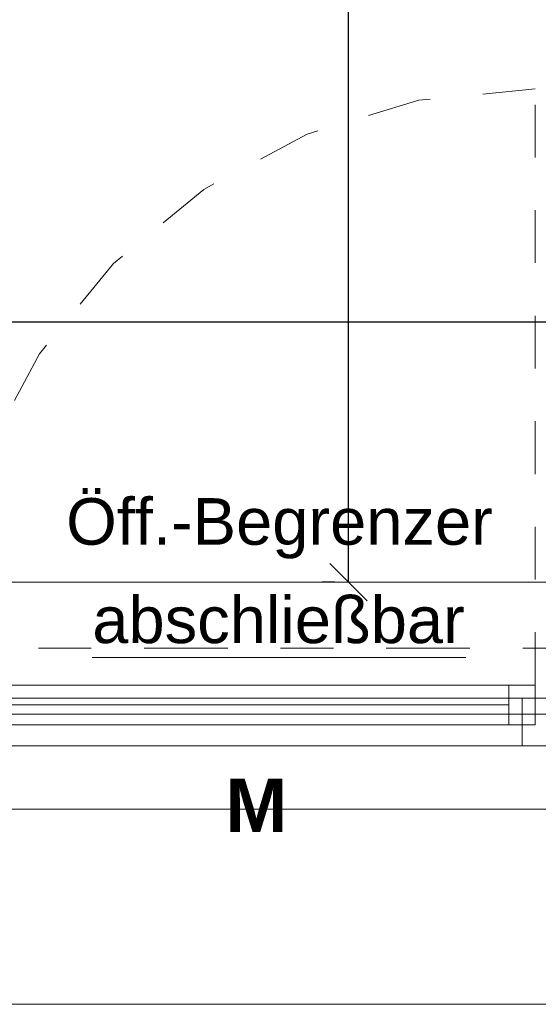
# Model space of a CAD drawing. Header units: metres. Extents: x -45.2 to 14.3, y -31.8 to 10.2.
# Tile 7 of 148: x -37.6 to -36.6, y -22.3 to -20.4. Entities that reach past the tile are written whole.
import ezdxf

# ---------------------------------------------------------------- set-up
doc = ezdxf.new("R2010")
doc.units = ezdxf.units.M
doc.header["$LTSCALE"] = 0.05
for name, pattern in [('Achsen 01', [5.291531, 3.175, -1.058062, 0.352704, -0.705764]), ('gestrichelt - 01', [2, 1, -1]), ('ISO-07 Punktiert', [0.889, 0.127, -0.762]), ('VW-01 Strichlinie kurz', [2, 1, -1])]:
    doc.linetypes.add(name, pattern=pattern)
doc.layers.get('0').update_dxf_attribs({"lineweight": 25})
for name, color, linetype, lineweight, true_color in [('013_Beton und Stahlbetonarbeiten-000 Brüstung', 7, 'Continuous', 9, 0xa6a6a6), ('014_Fassadenarbeiten-000 Aufsicht Betonfertigteile', 7, 'Continuous', 9, 0xc0c0c0), ('032_Metallarbeiten-abschließbar', 7, 'Continuous', 13, 0x444444), ('032_Metallarbeiten-Fenster', 7, 'Continuous', 13, 0x444444), ('032_Metallarbeiten-Öffnungsbegrenzer', 7, 'Continuous', 13, 0x444444), ('AV1-Achsen', 1, 'Achsen 01', 18, 0xff0000)]:
    doc.layers.add(name, color=color, linetype=linetype, lineweight=lineweight, true_color=true_color)
for name, color, linetype, lineweight in [('013_Beton und Stahlbetonarbeiten-000 Unterzüge', 7, 'ISO-07 Punktiert', 13), ('030_Sonnenschutzarbeiten-Motor', 7, 'Continuous', 5), ('AV1-Einrichtung Bemaßung', 7, 'Continuous', 9)]:
    doc.layers.add(name, color=color, linetype=linetype, lineweight=lineweight)
doc.styles.add('Arial', font='arial.ttf')
doc.styles.add('Arial (bold)', font='arialbd.ttf')

msp = doc.modelspace()

# ---------------------------------------------------------------- linework, layer by layer
at = {"color": 0, "linetype": 'ByBlock', "lineweight": -2}
msp.add_line((-36.9989, -21.475), (-36.9989, -21.4043), dxfattribs=at)
at = {"color": 0, "linetype": 'Continuous', "lineweight": 15}
msp.add_line((-36.9636, -21.5104), (-37.0343, -21.4396), dxfattribs=at)
at = {"layer": '013_Beton und Stahlbetonarbeiten-000 Brüstung'}
msp.add_lwpolyline([(-39.025, -21.725), (-39.025, -21.475), (-36.575, -21.475), (-36.575, -21.725)], close=True, dxfattribs=at)
at = {"layer": '013_Beton und Stahlbetonarbeiten-000 Unterzüge', "linetype": 'VW-01 Strichlinie kurz'}
msp.add_lwpolyline([(-36.575, -21.475), (-36.575, -21.725), (-39.025, -21.725), (-39.025, -21.475)], close=True, dxfattribs=at)
at = {"layer": '014_Fassadenarbeiten-000 Aufsicht Betonfertigteile'}
msp.add_lwpolyline([(-39.455, -21.905), (0.305, -21.905), (0.675, -22.275), (-39.825, -22.275)], close=True, dxfattribs=at)
at = {"layer": '032_Metallarbeiten-abschließbar', "color": 12, "linetype": 'Continuous', "true_color": 0xdd0000}
msp.add_line((-37.4844, -21.6178), (-36.7768, -21.6178), dxfattribs=at)
at = {"layer": '032_Metallarbeiten-Fenster', "color": 7, "linetype": 'gestrichelt - 01', "lineweight": 18}
msp.add_line((-36.645, -21.67), (-36.645, -20.54), dxfattribs=at)
at = {"layer": '032_Metallarbeiten-Fenster', "color": 7, "lineweight": 18}
msp.add_line((-36.695, -21.7075), (-37.725, -21.7075), dxfattribs=at)
at = {"layer": '032_Metallarbeiten-Fenster', "color": 7, "linetype": 'gestrichelt - 01', "lineweight": 18}
msp.add_lwpolyline([(-36.645, -20.54), (-36.8655, -20.5617), (-37.0774, -20.626), (-37.2728, -20.7304), (-37.444, -20.871), (-37.5846, -21.0422), (-37.689, -21.2376), (-37.7533, -21.4495), (-37.775, -21.67)], dxfattribs=at)
at = {"layer": '032_Metallarbeiten-Fenster', "color": 7, "lineweight": 18}
for points in [[(-36.695, -21.745), (-37.725, -21.745), (-37.725, -21.67), (-36.695, -21.67)], [(-36.645, -21.745), (-36.695, -21.745), (-36.695, -21.67), (-36.645, -21.67)], [(-36.67, -21.695), (-36.67, -21.785), (-38.93, -21.785), (-38.93, -21.695)], [(-36.585, -21.695), (-36.67, -21.695), (-36.67, -21.785), (-36.585, -21.785)]]:
    msp.add_lwpolyline(points, close=True, dxfattribs=at)
at = {"layer": 'AV1-Achsen'}
msp.add_line((-43.35, -21.6), (4.2, -21.6), dxfattribs=at)
at = {"layer": 'AV1-Einrichtung Bemaßung', "color": 0, "lineweight": -2}
for p, q in [((-36.9989, -21.4043), (-36.9989, -17.6957)), ((-36.5957, -20.982), (-38.9543, -20.982)), ((-36.5957, -20.982), (-36.6664, -20.982)), ((-37.025, -21.475), (-37.0489, -21.475))]:
    msp.add_line(p, q, dxfattribs=at)

# ---------------------------------------------------------------- texts
at = {"layer": '030_Sonnenschutzarbeiten-Motor', "color": 255, "insert": (-37.2322, -21.9485), "char_height": 0.1009, "attachment_point": 7, "style": 'Arial (bold)'}
msp.add_mtext('M', dxfattribs=at)
at = {"layer": '032_Metallarbeiten-abschließbar', "color": 12, "true_color": 0xdd0000, "insert": (-37.4844, -21.5917), "char_height": 0.088263, "attachment_point": 7, "style": 'Arial'}
msp.add_mtext('abschließbar', dxfattribs=at)
at = {"layer": '032_Metallarbeiten-Öffnungsbegrenzer', "color": 7, "insert": (-37.5339, -21.4306), "char_height": 0.088263, "attachment_point": 7, "style": 'Arial'}
msp.add_mtext('Öff.-Begrenzer', dxfattribs=at)

doc.saveas('drawing.dxf')
